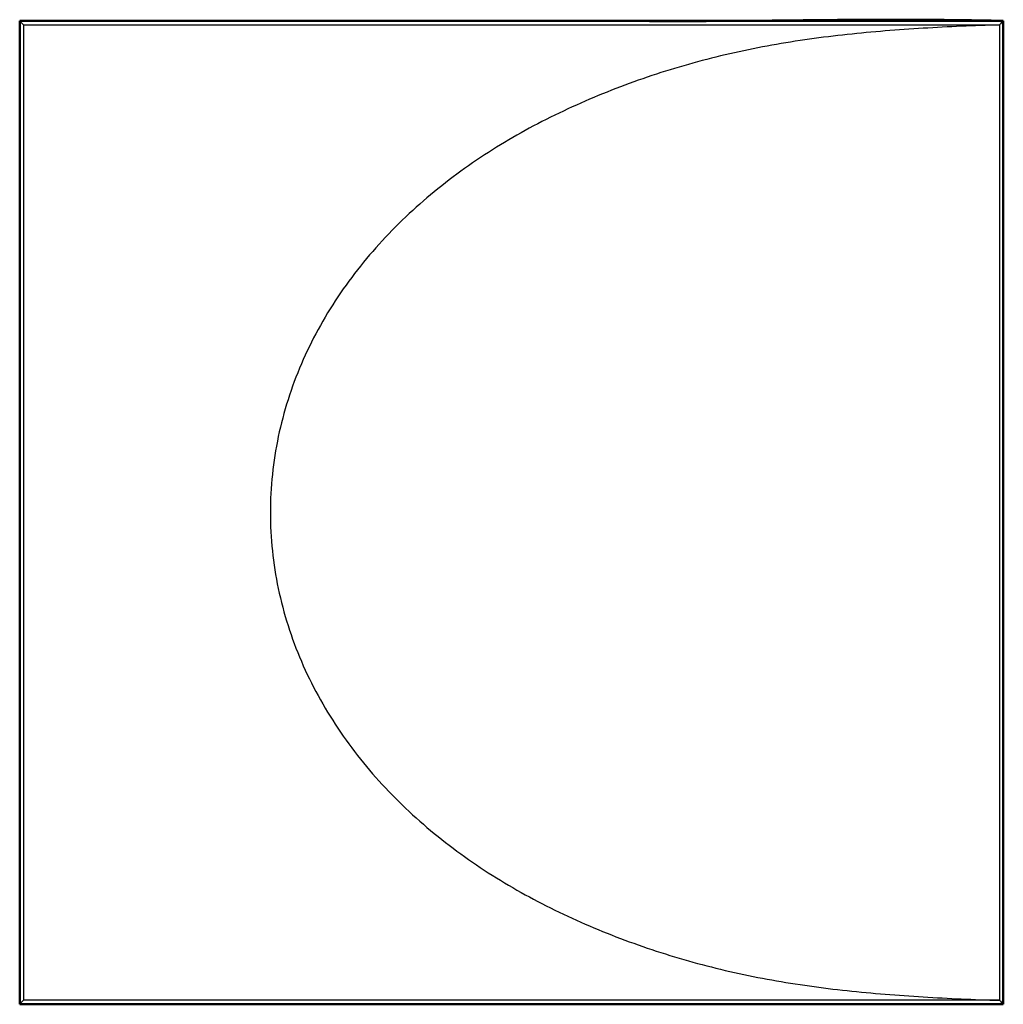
# Model space of a CAD drawing. Header units: millimetres. Extents: x 0 to 250, y 0 to 250.
import ezdxf

# ---------------------------------------------------------------- set-up
doc = ezdxf.new("R2010")
doc.units = ezdxf.units.MM
doc.layers.add('Make2D$Visible$Curves', color=7, linetype='Continuous', true_color=0x000000)
doc.layers.add('Make2D$Visible$SceneSilhouetteCurves', color=7, linetype='Continuous', lineweight=50, true_color=0x000000)

msp = doc.modelspace()

# ---------------------------------------------------------------- linework, layer by layer
at = {"layer": 'Make2D$Visible$Curves', "color": 7, "true_color": 0xffffff}
for points, knots in [([(106.79, 250), (102.45, 250), (98.12, 250), (83.39, 250), (73.01, 250), (52.21, 250), (41.79, 250), (26.26, 250), (21.14, 250), (13.4, 250), (10.79, 250), (6.83, 250), (5.49, 250), (2.76, 250), (1.38, 250), (0, 250)], [143.217662, 143.217662, 143.217662, 143.217662, 156.22553, 156.22553, 187.385116, 187.385116, 218.625819, 218.625819, 233.982863, 233.982863, 241.840231, 241.840231, 245.862233, 245.862233, 250.006638, 250.006638, 250.006638, 250.006638]), ([(128.27, 250), (127.18, 250), (126.09, 250), (122.37, 250), (119.74, 250), (117.11, 250)], [121.735421, 121.735421, 121.735421, 121.735421, 125.006647, 125.006647, 132.891692, 132.891692, 132.891692, 132.891692]), ([(182.64, 250), (179, 249.98), (175.37, 249.97), (166.55, 249.96), (161.36, 249.97), (150.12, 249.99), (144.05, 250), (137.99, 250)], [67.370063, 67.370063, 67.370063, 67.370063, 78.272881, 78.272881, 93.826626, 93.826626, 112.014972, 112.014972, 112.014972, 112.014972]), ([(250, 250.02), (247.29, 250.07), (244.59, 250.11), (239.26, 250.19), (236.63, 250.22), (228.86, 250.29), (223.72, 250.3), (213.39, 250.28), (208.21, 250.24), (197.79, 250.13), (192.57, 250.07), (186.14, 250.02), (184.94, 250.01), (183.74, 250.01)], [0, 0, 0, 0, 8.123316, 8.123316, 15.991592, 15.991592, 31.432459, 31.432459, 46.982152, 46.982152, 62.669249, 62.669249, 66.269246, 66.269246, 66.269246, 66.269246])]:
    msp.add_open_spline(points, degree=3, knots=knots, dxfattribs=at)
for points, degree in [([(0, 250), (0, 249.99), (0, 249.99), (0, 249.98)], 3), ([(250, 249.98), (125, 249.98), (0, 249.98)], 2), ([(0, 0), (0, 124.99), (0, 249.98)], 2), ([(8.35, 250), (44.61, 250), (80.86, 250), (117.11, 250)], 3), ([(106.79, 250), (90.52, 250), (74.25, 250)], 2), ([(137.74, 250), (122.26, 250), (106.79, 250)], 2), ([(128.27, 250), (146.76, 250), (165.24, 250.01), (183.73, 250.01)], 3), ([(182.63, 250), (160.31, 250), (137.99, 250)], 2), ([(183.73, 250.01), (205.82, 250.01), (227.91, 250.01), (250, 250.01)], 3), ([(250, 250.01), (250, 250.01), (250, 250.01), (250, 250.02)], 3), ([(250, -0.02), (250, 83.33), (250, 166.67), (250, 250.01)], 3), ([(0, 0), (0, -0.01), (0, -0.01), (0, -0.02)], 3), ([(250, 0), (250, 0), (250, 0)], 2), ([(0, -0.02), (125, -0.02), (250, -0.02)], 2)]:
    msp.add_open_spline(points, degree=degree, dxfattribs=at)
at = {"layer": 'Make2D$Visible$Curves', "color": 7, "lineweight": -3, "true_color": 0xffffff}
for points, degree in [([(1, 248.98), (0.67, 249.32), (0.33, 249.65), (0, 249.98)], 3), ([(1, 248.98), (28.56, 248.98), (83.67, 248.98), (166.33, 248.98), (221.44, 248.98), (249, 248.98)], 3), ([(1, 248.98), (1, 124.99), (1, 1)], 2), ([(249, 248.98), (245.77, 248.89), (239.32, 248.65), (229.65, 248.15), (219.98, 247.47), (210.34, 246.57), (200.72, 245.4), (191.16, 243.88), (181.64, 241.97), (172.28, 239.67), (162.94, 236.91), (153.79, 233.73), (144.78, 230.14), (135.97, 226.12), (127.35, 221.61), (119.12, 216.67), (111.04, 211.12), (103.45, 205.11), (96.28, 198.56), (89.62, 191.49), (83.55, 183.9), (78.14, 175.82), (73.48, 167.28), (69.64, 158.35), (66.69, 149.07), (64.69, 139.55), (63.67, 129.86), (63.67, 120.12), (64.68, 110.44), (66.69, 100.92), (69.64, 91.64), (73.48, 82.7), (78.14, 74.17), (83.55, 66.09), (89.61, 58.5), (96.27, 51.43), (103.44, 44.88), (111.06, 38.86), (119.05, 33.35), (127.37, 28.36), (135.96, 23.87), (144.78, 19.84), (153.79, 16.25), (162.93, 13.08), (172.29, 10.31), (181.63, 8.01), (191.15, 6.1), (200.73, 4.58), (210.26, 3.42), (220, 2.51), (229.63, 1.84), (239.34, 1.33), (245.77, 1.09), (249, 1)], 3), ([(117.11, 250), (113.67, 250), (110.23, 250), (106.79, 250)], 3), ([(137.99, 250), (134.75, 250), (131.51, 250), (128.27, 250)], 3), ([(183.73, 250.01), (183.36, 250), (183, 250), (182.64, 250)], 3), ([(250, 249.98), (249.67, 249.65), (249.33, 249.32), (249, 248.98)], 3), ([(249, 248.98), (249, 166.32), (249, 83.66), (249, 1)], 3), ([(0, 0), (0.33, 0.33), (0.67, 0.67), (1, 1)], 3), ([(250, 0), (125, 0), (0, 0)], 2), ([(249, 1), (221.44, 1), (166.33, 1), (83.67, 1), (28.56, 1), (1, 1)], 3), ([(249, 1), (249, 1), (249, 1), (249, 1)], 3), ([(249, 1), (249.33, 0.67), (249.67, 0.33), (250, 0)], 3)]:
    msp.add_open_spline(points, degree=degree, dxfattribs=at)
at = {"layer": 'Make2D$Visible$SceneSilhouetteCurves', "color": 7, "true_color": 0xffffff}
for points, knots in [([(106.79, 250), (102.45, 250), (98.12, 250), (83.39, 250), (73.01, 250), (52.21, 250), (41.79, 250), (26.26, 250), (21.14, 250), (13.4, 250), (10.79, 250), (6.83, 250), (5.49, 250), (2.76, 250), (1.38, 250), (0, 250)], [143.217662, 143.217662, 143.217662, 143.217662, 156.22553, 156.22553, 187.385116, 187.385116, 218.625819, 218.625819, 233.982863, 233.982863, 241.840231, 241.840231, 245.862233, 245.862233, 250.006638, 250.006638, 250.006638, 250.006638]), ([(128.27, 250), (127.18, 250), (126.09, 250), (122.37, 250), (119.74, 250), (117.11, 250)], [121.735421, 121.735421, 121.735421, 121.735421, 125.006647, 125.006647, 132.891692, 132.891692, 132.891692, 132.891692]), ([(182.64, 250), (179, 249.98), (175.37, 249.97), (166.55, 249.96), (161.36, 249.97), (150.12, 249.99), (144.05, 250), (137.99, 250)], [67.370063, 67.370063, 67.370063, 67.370063, 78.272881, 78.272881, 93.826626, 93.826626, 112.014972, 112.014972, 112.014972, 112.014972]), ([(250, 250.02), (247.29, 250.07), (244.59, 250.11), (239.26, 250.19), (236.63, 250.22), (228.86, 250.29), (223.72, 250.3), (213.39, 250.28), (208.21, 250.24), (197.79, 250.13), (192.57, 250.07), (186.14, 250.02), (184.94, 250.01), (183.74, 250.01)], [0, 0, 0, 0, 8.123316, 8.123316, 15.991592, 15.991592, 31.432459, 31.432459, 46.982152, 46.982152, 62.669249, 62.669249, 66.269246, 66.269246, 66.269246, 66.269246])]:
    msp.add_open_spline(points, degree=3, knots=knots, dxfattribs=at)
for points, degree in [([(0, 250), (0, 249.99), (0, 249.99), (0, 249.98)], 3), ([(250, 249.98), (125, 249.98), (0, 249.98)], 2), ([(0, 0), (0, 124.99), (0, 249.98)], 2), ([(8.35, 250), (44.61, 250), (80.86, 250), (117.11, 250)], 3), ([(106.79, 250), (90.52, 250), (74.25, 250)], 2), ([(137.74, 250), (122.26, 250), (106.79, 250)], 2), ([(128.27, 250), (146.76, 250), (165.24, 250.01), (183.73, 250.01)], 3), ([(182.63, 250), (160.31, 250), (137.99, 250)], 2), ([(183.73, 250.01), (205.82, 250.01), (227.91, 250.01), (250, 250.01)], 3), ([(250, 250.01), (250, 250.01), (250, 250.01), (250, 250.02)], 3), ([(250, -0.02), (250, 83.33), (250, 166.67), (250, 250.01)], 3), ([(0, 0), (0, -0.01), (0, -0.01), (0, -0.02)], 3), ([(250, 0), (250, 0), (250, 0)], 2), ([(0, -0.02), (125, -0.02), (250, -0.02)], 2)]:
    msp.add_open_spline(points, degree=degree, dxfattribs=at)

doc.saveas('drawing.dxf')
